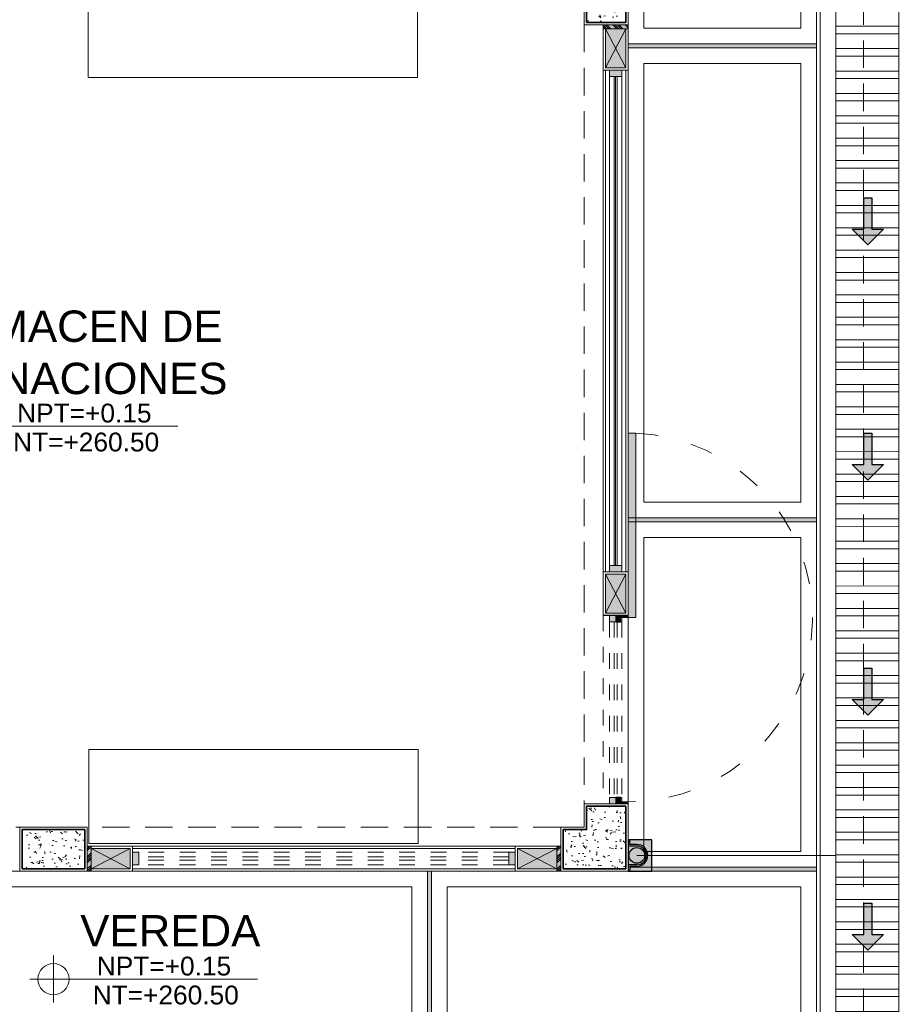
# Model space of a CAD drawing. Header units: millimetres. Extents: x -8931983 to 9630244, y 4 to 18563053.
# Tile 61 of 256: x 349138.73 to 349144.36, y 9281941.92 to 9281948.21. Entities that reach past the tile are written whole.
import ezdxf

# ---------------------------------------------------------------- set-up
doc = ezdxf.new("R2010")
doc.units = ezdxf.units.MM
for name, pattern in [('01 nivel$0$HIDDEN2', [0.1875, 0.125, -0.0625]), ('ACAD_ISO03W100', [30, 12, -18]), ('CONTINUA', [0]), ('DASHED2', [0.375, 0.25, -0.125]), ('HIDDEN', [9.524999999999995, 6.349999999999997, -3.174999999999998])]:
    doc.linetypes.add(name, pattern=pattern)
for name, color, linetype, lineweight in [('.', 7, 'Continuous', 0), ('0_ CUNETAS', 151, 'Continuous', 5), ('0_MUROS 2 BAJOS', 150, 'Continuous', 9), ('0_PROYECCIONES 1', 1, 'DASHED2', 0), ('0_VANOS', 30, 'Continuous', 9), ('COLUMNAS', 3, 'Continuous', 35), ('COLUMNETAS TOP', 253, 'Continuous', 0), ('CUNETAS', 5, 'Continuous', 0), ('G-ANNO-DIMS', 7, 'Continuous', 5), ('JUNTAS DE DILATACIÓN', 160, 'CONTINUA', 9), ('LPUERTAS', 7, 'Continuous', 5), ('MURO', 133, 'Continuous', 15), ('Proyecciones 2', 251, 'HIDDEN', 5), ('PUERTAS-1.5', 1, 'Continuous', 9), ('TARRAJEO', 32, 'Continuous', 0), ('TEXTO AMBIENTES', 7, 'Continuous', 30), ('vereda', 254, 'Continuous', 5)]:
    doc.layers.add(name, color=color, linetype=linetype, lineweight=lineweight)
for name, color, linetype, lineweight, true_color in [('0_COLUMNA ACHURADO', 250, 'Continuous', 0, 0x363636), ('0_TEXTURA PISOS', 252, 'Continuous', 0, 0x8c8c8c), ('LMOBILIARIO', 252, 'Continuous', 5, 0x898989), ('tuberia des. fluvial ftt', 169, 'Continuous', 0, 0x232d53)]:
    doc.layers.add(name, color=color, linetype=linetype, lineweight=lineweight, true_color=true_color)
doc.styles.add('Arial_1', font='arial.ttf', dxfattribs={"height": 0.15})
pattern_1 = [(140, (0, 0), (0.0140263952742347, 0.1603225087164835), [0.016764, -0.184404]), (85.00000000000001, (0, 0), (-0.1681300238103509, -0.0310142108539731), [0.0134112, -0.1475237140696]), (190.4514447, (0.00116886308, 0.01336016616), (-0.1541036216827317, 0.1293082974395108), [0.014247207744, -0.156719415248]), (136.1842, (-0.044704, 0), (0.0369972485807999, 0.2385495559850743), [0.025146, -0.2766059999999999]), (186.63555761, (-0.04162092, 0.019879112), (-0.2177349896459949, 0.2089156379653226), [0.0213708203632, -0.2350793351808]), (81.18415117, (-0.044704, 0), (-0.2177349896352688, 0.2089156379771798), [0.0201167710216, -0.2212845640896]), (111, (-0.033528, 0.022352), (0.0899933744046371, 0.1334206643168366), [0.016764, -0.184404]), (56.00000000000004, (-0.033528, 0.022352), (-0.1620854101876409, 0.0543857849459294), [0.0134112, -0.1475232]), (161.451445, (-0.026028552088, 0.033470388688), (-0.0720920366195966, 0.1878064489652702), [0.014247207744, -0.1567191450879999]), (127.5, (0, 0), (-0.0744084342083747, 0.0027179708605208), [0, -0.14573504, 0, -0.1497584, 0, -0.148082]), (97.5, (0, 0), (-0.0881589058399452, 0.0588013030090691), [0, -0.08538464, 0, -0.14238224, 0, -0.0564388]), (57.50000000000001, (0, -0.04984496), (0.0050412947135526, 0.1193197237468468), [0, -0.05588, 0, -0.1743456, 0, -0.2313432]), (47.5, (0, -0.07219696), (-0.0223753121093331, 0.1303536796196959), [0, -0.072644, 0, -0.11578336, 0, -0.1642872])]

# ---------------------------------------------------------------- blocks, each defined once
blk = doc.blocks.new('*U3841')
at = {"layer": '.', "lineweight": 30}
h = blk.add_hatch(color=1, dxfattribs=at)
h.dxf.hatch_style = 1
h.paths.add_polyline_path([(-0.0249999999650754, -0.0500000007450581), (-0.0999999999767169, -0.0500000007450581), (0, -0.150000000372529), (0.1000000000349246, -0.0500000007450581), (0.0250000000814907, -0.0500000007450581), (0.0250000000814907, 0.1499999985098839), (-0.0249999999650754, 0.1499999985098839)])
at = {"layer": '0_ CUNETAS', "color": 1, "lineweight": 30}
blk.add_lwpolyline([(-0.099999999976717, -0.0500000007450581), (-0.0249999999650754, -0.0500000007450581), (-0.0249999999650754, 0.1499999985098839), (0.0250000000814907, 0.1499999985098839), (0.0250000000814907, -0.0500000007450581), (0.1000000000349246, -0.0500000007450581), (0, -0.150000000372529)], close=True, dxfattribs=at)
blk = doc.blocks.new('*U3842')
at = {"layer": '0_ CUNETAS', "color": 0, "linetype": 'ByBlock', "lineweight": -2, "transparency": 16777216}
for p in [(4e-16, 6), (3e-16, 4.5), (2e-16, 3), (1e-16, 1.5)]:
    blk.add_blockref('*U3841', p, dxfattribs=at)
blk = doc.blocks.new('red drenaje')
at = {"layer": '0_ CUNETAS', "lineweight": 0}
h = blk.add_hatch(dxfattribs=at)
h.set_pattern_fill('ANSI32', color=256, scale=0.015, angle=135)
h.set_pattern_definition([(180, (7.400000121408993, 111.0331056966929), (0, -0.142875), []), (180, (7.352375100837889, 111.080730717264), (0, -0.142875), [])])
h.paths.add_polyline_path([(-6.699999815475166, 37.07308587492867), (-7.099999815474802, 37.07308587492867), (-7.099999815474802, 21.74108349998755), (-6.699999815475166, 21.90676892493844)])
blk.add_line((-7.199999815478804, 37.07308587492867), (-7.199999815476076, 21.75951946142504), dxfattribs=at)
at = {"layer": '0_ CUNETAS', "lineweight": 0, "elevation": -41.09727520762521}
for points in [[(-7.099999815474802, 37.07308587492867), (-7.099999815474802, 21.97089370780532)], [(-7.099999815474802, 37.07308587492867), (-7.099999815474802, 21.74108349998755), (-6.699999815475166, 21.90676892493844), (-6.699999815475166, 37.07308587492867), (-7.099999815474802, 37.07308587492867)], [(-6.699999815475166, 37.07308587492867), (-6.699999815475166, 22.1365791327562)]]:
    blk.add_lwpolyline(points, dxfattribs=at)
at = {"layer": '0_ CUNETAS', "lineweight": 0}
blk.add_blockref('*U3842', (-6.896389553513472, 22.91858540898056, 684.917766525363), dxfattribs=at)
blk = doc.blocks.new('columnas topico y donaciones')
at = {"layer": '0_COLUMNA ACHURADO'}
h = blk.add_hatch(dxfattribs=at)
h.set_pattern_fill('AR-CONC', color=256, scale=0.00088, angle=90.00000000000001)
h.set_pattern_definition(pattern_1)
h.paths.add_polyline_path([(-0.2500003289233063, 5.799999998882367), (-0.2500003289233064, 5.399999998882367), (-3.289233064e-07, 5.399999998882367), (-3.289233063e-07, 5.799999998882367)])
h = blk.add_hatch(dxfattribs=at)
h.set_pattern_fill('AR-CONC', color=256, scale=0.00088, angle=90.00000000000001)
h.set_pattern_definition(pattern_1)
h.paths.add_polyline_path([(0, 0.4000000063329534), (-0.25, 0.4000000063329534), (-0.25, 0.25), (-0.4000000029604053, 0.2500000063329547), (-0.4000000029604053, 6.3329547e-09), (0, 0)])
h = blk.add_hatch(dxfattribs=at)
h.set_pattern_fill('AR-CONC', color=256, scale=0.00088, angle=90.00000000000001)
h.set_pattern_definition(pattern_1)
h.paths.add_polyline_path([(-3.449999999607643, -7.45104e-10), (-3.449999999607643, 0.249999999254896), (-3.849999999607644, 0.2499999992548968), (-3.849999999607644, -7.451032e-10)])
at = {"layer": 'COLUMNAS', "color": 6}
for points in [[(-3.289233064e-07, 5.399999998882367), (-3.289233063e-07, 5.799999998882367), (-0.2500003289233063, 5.799999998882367), (-0.2500003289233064, 5.399999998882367)], [(0, 0.4000000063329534), (0, 0), (-0.4000000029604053, 6.3329547e-09), (-0.4000000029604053, 0.2500000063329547), (-0.25, 0.25), (-0.25, 0.4000000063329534)], [(-3.849999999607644, -7.451032e-10), (-3.449999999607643, -7.45104e-10), (-3.449999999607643, 0.249999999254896), (-3.849999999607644, 0.2499999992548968)]]:
    blk.add_lwpolyline(points, close=True, dxfattribs=at)
at = {"layer": 'TARRAJEO'}
for points in [[(0.0149996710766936, 5.384999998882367), (0.0149996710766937, 5.814999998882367), (-0.2650003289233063, 5.814999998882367), (-0.2650003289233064, 5.384999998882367)], [(0.015, 0.4150000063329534), (0.015, -0.0150000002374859), (-0.4150000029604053, -0.0149999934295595), (-0.4150000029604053, 0.2650000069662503), (-0.2650000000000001, 0.2650000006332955), (-0.265, 0.4150000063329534)], [(-3.864999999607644, -0.0150000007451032), (-3.434999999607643, -0.015000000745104), (-3.434999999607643, 0.264999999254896), (-3.864999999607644, 0.2649999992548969)]]:
    blk.add_lwpolyline(points, close=True, dxfattribs=at)
blk = doc.blocks.new('00_PTA_ 01')
at = {"layer": 'PUERTAS-1.5', "true_color": 0xffffff}
h = blk.add_hatch(color=7, dxfattribs=at)
h.dxf.hatch_style = 1
h.paths.add_polyline_path([(1.970000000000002, 0.1050000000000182), (0.9900000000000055, 0.1049999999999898), (0.9900000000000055, 0.0649999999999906), (1.970000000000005, 0.0650000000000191)])
h = blk.add_hatch(color=7, dxfattribs=at)
h.dxf.hatch_style = 1
h.paths.add_polyline_path([(0, 0), (0.0349999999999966, 0), (0.0349999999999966, 0.0249999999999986), (0.009999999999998, 0.0250000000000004), (0.009999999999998, 0.0649999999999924), (0, 0.0649999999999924)])
h = blk.add_hatch(color=7, dxfattribs=at)
h.dxf.hatch_style = 1
h.paths.add_polyline_path([(1, 3.6e-15), (1, 0.0649999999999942), (0.9900000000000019, 0.0649999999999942), (0.9900000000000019, 0.0250000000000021), (0.9650000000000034, 0.0250000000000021), (0.9650000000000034, 3.6e-15)])
at = {"layer": 'PUERTAS-1.5'}
for points in [[(1.970000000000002, 0.1050000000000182), (0.9900000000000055, 0.1049999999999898), (0.9900000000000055, 0.0649999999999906), (1.970000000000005, 0.0650000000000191)], [(0, 0), (0.0349999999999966, 0), (0.0349999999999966, 0.0249999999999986), (0.009999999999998, 0.0250000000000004), (0.009999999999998, 0.0649999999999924), (0, 0.0649999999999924)], [(1, 3.6e-15), (1, 0.0649999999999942), (0.9900000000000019, 0.0649999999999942), (0.9900000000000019, 0.0250000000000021), (0.9650000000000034, 0.0250000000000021), (0.9650000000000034, 3.6e-15)]]:
    blk.add_lwpolyline(points, close=True, dxfattribs=at)
at = {"layer": 'PUERTAS-1.5', "linetype": 'ACAD_ISO03W100', "ltscale": 0.01}
blk.add_arc((0.9904164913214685, 0.0645919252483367), 0.9804165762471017, 2.362126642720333, 179.9761520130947, dxfattribs=at)
at = {"layer": 'PUERTAS-1.5', "linetype": 'HIDDEN', "ltscale": 0.25}
blk.add_arc((0.9900000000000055, 0.0650000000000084), 0.9799999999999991, 359.9999999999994, 1.2213e-12, dxfattribs=at)
blk = doc.blocks.new('*U1465')
at = {"linetype": 'Continuous', "lineweight": 0, "true_color": 0xbebebe}
for points in [[(3037.252435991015, 1360.543106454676), (3037.212435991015, 1360.543106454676), (3037.212435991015, 1360.463106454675), (3037.252435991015, 1360.463106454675)], [(3040.412435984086, 1360.543106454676), (3040.372435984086, 1360.543106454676), (3040.372435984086, 1360.463106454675), (3040.412435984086, 1360.463106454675)]]:
    blk.add_hatch(color=9, dxfattribs=at).paths.add_polyline_path(points)
at = {"layer": '0_VANOS', "linetype": 'Continuous'}
for p, q in [((3037.252435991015, 1360.513106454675), (3040.372435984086, 1360.513106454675)), ((3037.252435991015, 1360.503106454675), (3040.372435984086, 1360.503106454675)), ((3037.252435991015, 1360.493106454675), (3040.372435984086, 1360.493106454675))]:
    blk.add_line(p, q, dxfattribs=at)
for points in [[(3037.212435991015, 1360.543106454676), (3037.212435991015, 1360.463106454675), (3037.252435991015, 1360.463106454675), (3037.252435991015, 1360.543106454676)], [(3037.252435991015, 1360.543106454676), (3040.372435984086, 1360.543106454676), (3040.372435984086, 1360.463106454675), (3037.252435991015, 1360.463106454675)], [(3040.372435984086, 1360.543106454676), (3040.372435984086, 1360.463106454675), (3040.412435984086, 1360.463106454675), (3040.412435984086, 1360.543106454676)]]:
    blk.add_lwpolyline(points, close=True, dxfattribs=at)
blk = doc.blocks.new('*U1461')
at = {"linetype": 'Continuous', "true_color": 0xbebebe}
for points in [[(3032.131410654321, 1351.188780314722), (3032.131410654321, 1351.268780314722), (3032.171410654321, 1351.268780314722), (3032.171410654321, 1351.188780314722)], [(3034.531410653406, 1351.188780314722), (3034.531410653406, 1351.268780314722), (3034.571410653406, 1351.268780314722), (3034.571410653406, 1351.188780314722)]]:
    blk.add_hatch(color=9, dxfattribs=at).paths.add_polyline_path(points)
at = {"layer": '0_VANOS', "linetype": 'Continuous'}
for p, q in [((3032.131410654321, 1351.268780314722), (3032.171410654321, 1351.268780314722)), ((3032.131410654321, 1351.268780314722), (3032.131410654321, 1351.188780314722)), ((3032.171410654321, 1351.268780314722), (3032.171410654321, 1351.188780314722)), ((3034.531410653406, 1351.188780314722), (3034.531410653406, 1351.268780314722)), ((3034.531410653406, 1351.268780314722), (3034.571410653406, 1351.268780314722)), ((3034.571410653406, 1351.268780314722), (3034.571410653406, 1351.188780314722)), ((3032.171410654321, 1351.188780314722), (3032.131410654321, 1351.188780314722)), ((3034.571410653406, 1351.188780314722), (3034.531410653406, 1351.188780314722))]:
    blk.add_line(p, q, dxfattribs=at)
at = {"layer": '0_VANOS', "linetype": '01 nivel$0$HIDDEN2', "ltscale": 0.5}
for p, q in [((3032.170780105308, 1351.268780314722), (3034.530780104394, 1351.268780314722)), ((3032.171410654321, 1351.238780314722), (3034.531410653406, 1351.238780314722)), ((3032.171410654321, 1351.218780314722), (3034.531410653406, 1351.218780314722)), ((3032.171410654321, 1351.188780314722), (3034.531410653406, 1351.188780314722))]:
    blk.add_line(p, q, dxfattribs=at)
at = {"layer": '0_VANOS', "linetype": '01 nivel$0$HIDDEN2'}
blk.add_line((3034.531410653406, 1351.268780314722), (3034.571410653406, 1351.268780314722), dxfattribs=at)
blk = doc.blocks.new('Cotas de elevación - M_Cota de elevación - Destino rellenado-517392-Nivel 1')
at = {"layer": 'G-ANNO-DIMS'}
for p, q in [((0, -0.0015), (0, 0.0015)), ((-0.0015, 0), (0.013, 0))]:
    blk.add_line(p, q, dxfattribs=at)
blk.add_circle((0, 0), 0.001, dxfattribs=at)
blk = doc.blocks.new('montante')
at = {"linetype": 'Continuous', "true_color": 0xffffff}
blk.add_hatch(color=7, dxfattribs=at).paths.add_polyline_path([(-0.0945478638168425, 0.0999999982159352), (-0.0945478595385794, -0.1000000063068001), (0.0554521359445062, -0.1000000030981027), (0.0554521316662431, 0.1000000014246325)])
at = {"layer": '0_MUROS 2 BAJOS', "lineweight": 30}
blk.add_lwpolyline([(-0.0945478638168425, 0.0999999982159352), (-0.0945478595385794, -0.1000000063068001), (0.0554521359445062, -0.1000000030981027), (0.0554521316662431, 0.1000000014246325)], close=True, dxfattribs=at)
at = {"layer": 'tuberia des. fluvial ftt', "color": 6, "lineweight": 30}
for p, q in [((-1.5133992e-09, 0.0700000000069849), (0.045457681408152, 0.0700000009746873)), ((0.045457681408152, 0.0700000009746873), (0.045457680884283, 0.0949999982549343)), ((-1.3096724e-09, 0.0600000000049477), (0.0554576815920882, 0.0600000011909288)), ((1.2805685e-09, -0.0599999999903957), (0.0554576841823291, -0.0599999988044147)), ((1.4842954e-09, -0.069999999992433), (0.0454576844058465, -0.0699999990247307)), ((0.0454576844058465, -0.0699999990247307), (0.0454576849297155, -0.0950000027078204))]:
    blk.add_line(p, q, dxfattribs=at)
at = {"layer": 'tuberia des. fluvial ftt', "color": 4, "lineweight": 30}
blk.add_circle((0, 0), 0.05, dxfattribs=at)
at = {"layer": 'tuberia des. fluvial ftt', "color": 6, "lineweight": 30}
for centre, radius, start, end in [((0, 7.276e-12), 0.0699999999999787, 90.00000122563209, 270.0000012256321), ((0.0504576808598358, 0.0949999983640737), 0.0049999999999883, 1.2256320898e-06, 180.0000012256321), ((0, 7.276e-12), 0.06, 90.00000122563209, 270.0000012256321), ((0.0504576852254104, -0.095000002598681), 0.0049999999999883, 180.0000012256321, 1.2256320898e-06)]:
    blk.add_arc(centre, radius, start, end, dxfattribs=at)
blk = doc.blocks.new('*U1274')
at = {"linetype": 'Continuous', "true_color": 0xbebebe}
for points in [[(3032.131410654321, 1351.188780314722), (3032.131410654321, 1351.268780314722), (3032.171410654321, 1351.268780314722), (3032.171410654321, 1351.188780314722)], [(3033.291410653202, 1351.188780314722), (3033.291410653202, 1351.268780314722), (3033.331410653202, 1351.268780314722), (3033.331410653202, 1351.188780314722)]]:
    blk.add_hatch(color=9, dxfattribs=at).paths.add_polyline_path(points)
at = {"layer": '0_VANOS', "linetype": 'Continuous'}
for p, q in [((3032.131410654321, 1351.268780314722), (3032.171410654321, 1351.268780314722)), ((3032.131410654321, 1351.268780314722), (3032.131410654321, 1351.188780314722)), ((3032.171410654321, 1351.268780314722), (3032.171410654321, 1351.188780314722)), ((3033.291410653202, 1351.188780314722), (3033.291410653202, 1351.268780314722)), ((3033.291410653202, 1351.268780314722), (3033.331410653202, 1351.268780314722)), ((3033.331410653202, 1351.268780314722), (3033.331410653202, 1351.188780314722)), ((3032.171410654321, 1351.188780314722), (3032.131410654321, 1351.188780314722)), ((3033.331410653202, 1351.188780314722), (3033.291410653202, 1351.188780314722))]:
    blk.add_line(p, q, dxfattribs=at)
at = {"layer": '0_VANOS', "linetype": '01 nivel$0$HIDDEN2', "ltscale": 0.5}
for p, q in [((3032.170780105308, 1351.268780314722), (3033.29078010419, 1351.268780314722)), ((3032.171410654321, 1351.238780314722), (3033.291410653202, 1351.238780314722)), ((3032.171410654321, 1351.218780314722), (3033.291410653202, 1351.218780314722)), ((3032.171410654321, 1351.188780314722), (3033.291410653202, 1351.188780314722))]:
    blk.add_line(p, q, dxfattribs=at)
at = {"layer": '0_VANOS', "linetype": '01 nivel$0$HIDDEN2'}
blk.add_line((3033.291410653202, 1351.268780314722), (3033.331410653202, 1351.268780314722), dxfattribs=at)
blk = doc.blocks.new('edf 2 pg bloque')
at = {"layer": '.', "true_color": 0xadddf7, "transparency": 33554572}
h = blk.add_hatch(color=141, dxfattribs=at)
h.dxf.hatch_style = 1
h.paths.add_polyline_path([(-0.1600000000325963, -5.929999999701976), (-0.1600000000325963, -5.95499999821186), (0, -5.95499999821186), (0, -5.929999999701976)])
h = blk.add_hatch(color=141, dxfattribs=at)
h.dxf.hatch_style = 1
h.paths.add_polyline_path([(-3.44999999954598, -11.32999999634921), (-3.424999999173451, -11.32999999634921), (-3.424999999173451, -11.1699999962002), (-3.44999999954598, -11.1699999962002)])
h = blk.add_hatch(color=141, dxfattribs=at)
h.dxf.hatch_style = 1
h.paths.add_polyline_path([(-0.455000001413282, -11.32999999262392), (-0.4300000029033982, -11.32999999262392), (-0.4300000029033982, -11.16999999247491), (-0.455000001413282, -11.16999999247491)])
at = {"layer": 'COLUMNETAS TOP', "true_color": 0xc0c0c0}
for points in [[(-0.1450000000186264, -5.95499999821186), (-0.1450000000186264, -6.20499999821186), (-0.0150000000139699, -6.20499999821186), (-0.0150000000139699, -5.95499999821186)], [(-0.1449999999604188, -9.68499999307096), (-0.1449999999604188, -9.43499999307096), (-0.0150000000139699, -9.43499999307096), (-0.0150000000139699, -9.68499999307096)], [(-3.424999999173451, -11.31499999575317), (-3.174999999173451, -11.31499999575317), (-3.174999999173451, -11.18499999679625), (-3.424999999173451, -11.18499999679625)], [(-0.455000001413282, -11.31499996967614), (-0.705000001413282, -11.31499996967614), (-0.705000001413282, -11.18499996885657), (-0.455000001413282, -11.18499996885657)]]:
    blk.add_hatch(color=9, dxfattribs=at).paths.add_polyline_path(points)
at = {"layer": 'JUNTAS DE DILATACIÓN'}
h = blk.add_hatch(dxfattribs=at)
h.set_pattern_fill('ANSI34', color=256, scale=0.0029, angle=90.09396363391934)
h.set_pattern_definition([(135.0939636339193, (1532.981894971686, -5589.215869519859), (-0.0389999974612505, -0.0391281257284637), []), (135.0939636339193, (1532.981873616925, -5589.202848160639), (-0.0389999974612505, -0.0391281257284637), []), (135.0939636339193, (1532.981852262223, -5589.189826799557), (-0.0389999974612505, -0.0391281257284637), []), (135.0939636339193, (1532.981830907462, -5589.176805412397), (-0.0389999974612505, -0.0391281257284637), [])])
h.paths.add_polyline_path([(-0.1600000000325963, -5.929999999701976), (-0.1600000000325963, -5.95499999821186), (0, -5.95499999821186), (0, -5.929999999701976)])
h = blk.add_hatch(dxfattribs=at)
h.set_pattern_fill('ANSI34', color=256, scale=0.0029, angle=180.0939636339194)
h.set_pattern_definition([(225.0939636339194, (5583.495869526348, 1521.811894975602), (0.0391281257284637, -0.0389999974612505), []), (225.0939636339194, (5583.482848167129, 1521.811873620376), (0.0391281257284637, -0.0389999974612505), []), (225.0939636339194, (5583.469826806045, 1521.811852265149), (0.0391281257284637, -0.0389999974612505), []), (225.0939636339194, (5583.456805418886, 1521.811830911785), (0.0391281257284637, -0.0389999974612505), [])])
h.paths.add_polyline_path([(-3.44999999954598, -11.32999999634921), (-3.424999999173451, -11.32999999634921), (-3.424999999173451, -11.1699999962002), (-3.44999999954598, -11.1699999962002)])
h = blk.add_hatch(dxfattribs=at)
h.set_pattern_fill('ANSI34', color=256, scale=0.0029, angle=180.0939636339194)
h.set_pattern_definition([(225.0939636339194, (5586.490869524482, 1521.811894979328), (0.0391281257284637, -0.0389999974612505), []), (225.0939636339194, (5586.477848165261, 1521.811873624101), (0.0391281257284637, -0.0389999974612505), []), (225.0939636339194, (5586.464826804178, 1521.811852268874), (0.0391281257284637, -0.0389999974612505), []), (225.0939636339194, (5586.451805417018, 1521.811830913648), (0.0391281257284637, -0.0389999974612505), [])])
h.paths.add_polyline_path([(-0.455000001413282, -11.32999999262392), (-0.4300000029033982, -11.32999999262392), (-0.4300000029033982, -11.16999999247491), (-0.455000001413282, -11.16999999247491)])
blk.add_line((5.82077e-11, -9.699999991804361, 726.0150417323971), (-0.160000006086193, -9.699999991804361, 726.015041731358))
at = {"layer": '0_PROYECCIONES 1', "ltscale": 0.7}
for points, elevation in [([(-8.830000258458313, 1.6699531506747), (1.49999973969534, 1.6699531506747), (1.49999973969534, -12.6600468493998), (-8.830000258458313, -12.6600468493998)], 1410.932808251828), ([(-0.4300000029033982, -11.32999999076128), (-0.4300000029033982, -11.04999999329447), (-6.899969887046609, -11.04999999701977), (-6.899969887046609, -11.32999999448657)], 746.5636793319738)]:
    blk.add_lwpolyline(points, close=True, dxfattribs=dict(at, elevation=elevation))
blk.add_lwpolyline([(-1.2223609e-09, -0.4300000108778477), (-0.2799999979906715, -0.4300000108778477), (-0.2799999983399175, -10.89999999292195), (-1.5716068e-09, -10.89999999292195)], close=True, dxfattribs=at)
at = {"layer": 'COLUMNETAS TOP'}
for p, q in [((-0.1450000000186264, -6.20499999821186, 726.0150417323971), (-0.0149999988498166, -5.955000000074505, 726.0150417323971)), ((-0.1449999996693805, -5.95499999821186, 726.0150417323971), (-0.0149999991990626, -6.205000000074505, 726.0150417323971)), ((-0.1449999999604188, -9.43499999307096, 726.015041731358), (-0.0149999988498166, -9.68499999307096, 726.015041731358)), ((-0.1449999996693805, -9.68499999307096, 726.015041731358), (-0.0149999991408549, -9.43499999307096, 726.015041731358)), ((-3.174999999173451, -11.31499999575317, 726.015041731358), (-3.424999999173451, -11.1849999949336, 726.015041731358)), ((-3.424999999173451, -11.31499999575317, 726.015041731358), (-3.174999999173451, -11.1849999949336, 726.015041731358)), ((-0.705000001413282, -11.31499996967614, 726.0150417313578), (-0.455000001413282, -11.18499996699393, 726.0150417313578)), ((-0.455000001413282, -11.31499996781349, 726.0150417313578), (-0.705000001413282, -11.18499996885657, 726.0150417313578))]:
    blk.add_line(p, q, dxfattribs=at)
for points, elevation in [([(-0.1450000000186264, -5.95499999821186), (-0.1450000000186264, -6.20499999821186), (-0.0150000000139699, -6.20499999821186), (-0.0150000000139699, -5.95499999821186)], 726.0150417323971), ([(-0.1449999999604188, -9.68499999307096), (-0.1449999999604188, -9.43499999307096), (-0.0150000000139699, -9.43499999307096), (-0.0150000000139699, -9.68499999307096)], 726.015041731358), ([(-3.424999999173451, -11.31499999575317), (-3.174999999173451, -11.31499999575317), (-3.174999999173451, -11.18499999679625), (-3.424999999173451, -11.18499999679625)], 726.015041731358), ([(-0.455000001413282, -11.31499996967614), (-0.705000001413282, -11.31499996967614), (-0.705000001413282, -11.18499996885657), (-0.455000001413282, -11.18499996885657)], 726.015041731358)]:
    blk.add_lwpolyline(points, close=True, dxfattribs=dict(at, elevation=elevation))
at = {"layer": 'JUNTAS DE DILATACIÓN'}
for points, elevation in [([(-0.1600000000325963, -5.929999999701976), (-0.1600000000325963, -5.95499999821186), (0, -5.95499999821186), (0, -5.929999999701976)], 726.0150417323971), ([(-3.44999999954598, -11.32999999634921), (-3.424999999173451, -11.32999999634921), (-3.424999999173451, -11.1699999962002), (-3.44999999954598, -11.1699999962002)], 726.015041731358), ([(-0.455000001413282, -11.32999999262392), (-0.4300000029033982, -11.32999999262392), (-0.4300000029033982, -11.16999999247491), (-0.455000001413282, -11.16999999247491)], 726.015041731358)]:
    blk.add_lwpolyline(points, close=True, dxfattribs=dict(at, elevation=elevation))
at = {"layer": 'LMOBILIARIO', "lineweight": 0, "elevation": 726.0150417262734}
for points in [[(-3.443563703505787, -6.265794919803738), (-1.343197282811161, -6.265794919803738), (-1.343197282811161, -5.665794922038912), (-3.443563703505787, -5.665794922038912)], [(-1.339778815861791, -10.55367960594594), (-3.440145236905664, -10.55367960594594), (-3.440145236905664, -11.15367960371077), (-1.339778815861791, -11.15367960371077)]]:
    blk.add_lwpolyline(points, close=True, dxfattribs=at)
at = {"layer": 'MURO'}
for p, q in [((-0.1449949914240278, -6.219999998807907, 726.0150417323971), (-0.1449949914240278, -9.419999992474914, 726.0150417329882)), ((-0.0149940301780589, -6.219999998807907, 726.0150417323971), (-0.0149940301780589, -9.419999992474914, 726.0150417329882)), ((-0.7200000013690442, -11.18499975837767, 726.0150417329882), (-3.160000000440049, -11.18499994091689, 726.0150417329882)), ((-0.7200000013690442, -11.31500007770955, 726.0150417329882), (-3.160000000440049, -11.3150000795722, 726.0150417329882))]:
    blk.add_line(p, q, dxfattribs=at)
at = {"layer": 'Proyecciones 2', "linetype": 'DASHED2', "ltscale": 0.3, "elevation": 726.015041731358}
blk.add_lwpolyline([(1.1059456e-09, -10.8999999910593), (-6.49015419e-08, -9.699999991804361), (-0.1599999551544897, -9.699999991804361), (-0.1599998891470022, -10.8999999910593)], close=True, dxfattribs=at)
at = {"layer": 'TARRAJEO'}
for p, q in [((-0.1600000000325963, -6.069999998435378, 726.0150417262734), (-0.1599999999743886, -9.419999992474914, 726.0150417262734)), ((9.95351e-09, -6.069999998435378, 726.0150417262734), (-1.5133992e-09, -9.419999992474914, 726.0150417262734)), ((-0.7200000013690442, -11.16999998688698, 726.0150417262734), (-3.160000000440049, -11.16999998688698, 726.0150417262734)), ((-0.7200000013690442, -11.32999996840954, 726.0150417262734), (-3.160000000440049, -11.32999999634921, 726.0150417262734))]:
    blk.add_line(p, q, dxfattribs=at)
for points, elevation in [([(-0.1600000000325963, -5.95499999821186), (-0.1600000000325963, -6.219999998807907), (0, -6.219999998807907), (0, -5.95499999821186)], 726.0150417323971), ([(-0.1599999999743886, -9.699999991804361), (-0.1599999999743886, -9.419999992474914), (0, -9.419999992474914), (0, -9.699999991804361)], 726.015041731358), ([(-3.424999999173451, -11.32999999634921), (-3.160000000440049, -11.32999999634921), (-3.160000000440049, -11.1699999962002), (-3.424999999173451, -11.1699999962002)], 726.015041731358), ([(-0.455000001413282, -11.32999999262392), (-0.7200000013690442, -11.32999996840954), (-0.7200000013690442, -11.16999996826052), (-0.455000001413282, -11.16999999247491)], 726.015041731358)]:
    blk.add_lwpolyline(points, close=True, dxfattribs=dict(at, elevation=elevation))
at = {"xscale": -1, "rotation": 90}
blk.add_blockref('*U1274', (1351.148780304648, 3022.43141066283, 726.015041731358), dxfattribs=at)
at = {"xscale": -1}
blk.add_blockref('*U1461', (3031.411410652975, -1362.478780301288, 726.015041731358), dxfattribs=at)
at = {"layer": '0_ CUNETAS', "color": 251, "lineweight": 0, "true_color": 0x636466, "rotation": 180}
blk.add_blockref('montante', (0.0554521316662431, -11.22999999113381, 726.015041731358), dxfattribs=at)
at = {"layer": '0_VANOS', "xscale": -1, "rotation": 270}
blk.add_blockref('*U1465', (-1360.583106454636, -3046.632435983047, 726.015041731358), dxfattribs=at)
at = {"layer": 'LPUERTAS', "xscale": -1.199999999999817, "yscale": 1.199999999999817, "zscale": 1.199999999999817, "rotation": 270}
blk.add_blockref('00_PTA_ 01', (-0.0779999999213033, -10.89999999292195, 726.0150417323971), dxfattribs=at)
at = {"layer": 'TARRAJEO', "color": 6}
blk.add_blockref('columnas topico y donaciones', (-0.0149999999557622, -11.31499999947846, 726.0150417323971), dxfattribs=at)
at = {"layer": 'TEXTO AMBIENTES', "xscale": 99.99999999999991, "yscale": 99.99999999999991, "zscale": 99.99999999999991}
blk.add_blockref('Cotas de elevación - M_Cota de elevación - Destino rellenado-517392-Nivel 1', (-4.172087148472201, -8.490854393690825, 989.4740417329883), dxfattribs=at)
at = {"layer": 'TEXTO AMBIENTES', "char_height": 0.2, "attachment_point": 1, "style": 'Arial_1'}
for s, insert, width in [('\\pxqc;ALMACEN DE DONACIONES', (-4.46656687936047, -7.753031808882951, 989.4740417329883), 1.945297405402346), ('\\pxqc;VEREDA', (-4.094454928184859, -11.6104516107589, 726.0150417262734), 2.349898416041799)]:
    blk.add_mtext(s, dxfattribs=dict(at, insert=insert, width=width))
at = {"layer": 'TEXTO AMBIENTES', "char_height": 0.12, "width": 0.9021418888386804, "attachment_point": 1, "line_spacing_factor": 0.9417779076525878, "style": 'Arial_1'}
for s, insert in [('NPT=+0.15', (-3.896367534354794, -8.347458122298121, 989.4740417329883)), ('NT=+260.50', (-3.922189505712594, -8.532079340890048, 989.4740417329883)), ('NPT=+0.15', (-3.388712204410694, -11.87612540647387, 726.0150417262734))]:
    blk.add_mtext(s, dxfattribs=dict(at, insert=insert))
blk = doc.blocks.new('JUNTA VEREDA')
at = {"layer": '.', "true_color": 0x939598}
h = blk.add_hatch(dxfattribs=at)
h.set_pattern_fill('ANGLE', color=252)
h.set_pattern_definition([(0, (0, 0), (0, 6.985), [5.08, -1.905]), (90, (0, 0), (-6.985, 4e-16), [5.08, -1.905])])
h.paths.add_polyline_path([(-0.01331989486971, 1.200000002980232), (0.0120801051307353, 1.200000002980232), (0.0120801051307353, 0), (-0.01331989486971, 0)])
h = blk.add_hatch(color=252, dxfattribs=at)
h.dxf.hatch_style = 1
h.paths.add_polyline_path([(0.0120801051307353, 1.200000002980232), (-0.01331989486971, 1.200000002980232), (-0.01331989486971, 0), (0.0120801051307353, 0)])
at = {"layer": '0_TEXTURA PISOS'}
h = blk.add_hatch(dxfattribs=at)
h.set_pattern_fill('ANGLE', color=256)
h.set_pattern_definition([(0, (-5477.766061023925, -1210.968031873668), (0, 6.985), [5.08, -1.905]), (90, (-5477.766061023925, -1210.968031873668), (-6.985, 4e-16), [5.08, -1.905])])
h.paths.add_polyline_path([(-0.01331989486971, 1.200000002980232), (0.0120801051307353, 1.200000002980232), (0.0120801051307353, 0), (-0.01331989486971, 0)])
at = {"layer": 'vereda'}
blk.add_lwpolyline([(-0.01331989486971, 1.200000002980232), (0.0120801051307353, 1.200000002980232), (0.0120801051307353, 0), (-0.01331989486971, 0)], close=True, dxfattribs=at)
blk = doc.blocks.new('verda bloque edf 02 pg')
at = {"layer": 'vereda'}
for points, elevation in [([(0, 3.7252903e-09), (-9.72999999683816, 3.7252903e-09), (-9.72999999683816, -13.32999999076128), (2.5611371e-09, -13.32999999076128)], 726.0150417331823), ([(-5.479200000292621, -13.32999999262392), (-2.479200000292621, -13.32999999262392), (-2.479200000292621, -12.12999999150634), (-5.479200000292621, -12.12999999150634)], 726.015041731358), ([(-2.453800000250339, -13.32999998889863), (2.4447218e-09, -13.32999998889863), (2.4447218e-09, -12.12999998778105), (-2.453800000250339, -12.12999998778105)], 726.015041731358), ([(-5.379200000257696, -13.22999999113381), (-2.579200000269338, -13.22999999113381), (-2.579200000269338, -12.22999999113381), (-5.379200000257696, -12.22999999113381)], 726.015041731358), ([(-2.353800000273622, -13.22999998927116), (-0.0999999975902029, -13.22999998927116), (-0.0999999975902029, -12.22999998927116), (-2.353800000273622, -12.22999998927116)], 726.015041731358)]:
    blk.add_lwpolyline(points, close=True, dxfattribs=dict(at, elevation=elevation))
for points in [[(4.1909516e-09, -6.850799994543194), (4.1909516e-09, -3.850799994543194), (-1.19999999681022, -3.850799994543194), (-1.199999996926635, -6.850799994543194)], [(-0.0999999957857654, -6.750799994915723), (-0.0999999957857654, -3.95079999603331), (-1.099999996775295, -3.95079999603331), (-1.09999999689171, -6.750799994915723)], [(4.1909516e-09, -9.876199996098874), (4.1909516e-09, -6.876199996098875), (-1.19999999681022, -6.876199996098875), (-1.199999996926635, -9.876199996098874)], [(-0.0999999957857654, -9.77619999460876), (-0.0999999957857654, -6.976199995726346), (-1.099999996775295, -6.976199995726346), (-1.09999999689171, -9.77619999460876)], [(4.1909516e-09, -12.10459998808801), (4.1909516e-09, -9.901599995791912), (-1.19999999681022, -9.901599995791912), (-1.199999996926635, -12.10459998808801)], [(-0.0999999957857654, -12.00459998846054), (-0.0999999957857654, -10.00159999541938), (-1.099999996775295, -10.00159999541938), (-1.09999999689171, -12.00459998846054)]]:
    blk.add_lwpolyline(points, close=True, dxfattribs=at)
at = {"layer": 'TEXTO AMBIENTES', "xscale": 99.99999999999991, "yscale": 99.99999999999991, "zscale": 99.99999999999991}
blk.add_blockref('Cotas de elevación - M_Cota de elevación - Destino rellenado-517392-Nivel 1', (-4.864431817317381, -12.8195216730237, 726.0150417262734), dxfattribs=at)
at = {"layer": 'vereda', "rotation": 90}
for p in [(4.1909516e-09, -6.86288009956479), (4.1909516e-09, -9.88828010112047), (4.1909516e-09, -12.11668009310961, 726.015041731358)]:
    blk.add_blockref('JUNTA VEREDA', p, dxfattribs=at)
at = {"layer": 'vereda'}
blk.add_blockref('JUNTA VEREDA', (-2.46588010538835, -13.32999999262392, 726.015041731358), dxfattribs=at)
at = {"layer": 'TEXTO AMBIENTES', "insert": (-4.614534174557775, -12.86074662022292, 726.0150417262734), "char_height": 0.12, "width": 0.9021418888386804, "attachment_point": 1, "line_spacing_factor": 0.9417779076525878, "style": 'Arial_1'}
blk.add_mtext('NT=+260.50', dxfattribs=at)

msp = doc.modelspace()

# ---------------------------------------------------------------- hatches: boundary and pattern name
at = {"layer": '.', "true_color": 0x939598, "transparency": 33554559}
h = msp.add_hatch(dxfattribs=at)
h.set_pattern_fill('AR-SAND', color=252, scale=0.0087, angle=-90.00000000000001)
h.set_pattern_definition([(307.5, (0, 0), (0.4257895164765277, 0.0139202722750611), [0, -0.3358895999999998, 0, -0.3756659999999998, 0, -0.3590924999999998]), (277.5, (0, 0), (0.6236378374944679, -0.3910852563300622), [0, -0.1812035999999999, 0, -0.3027425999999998, 0, -0.1160144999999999]), (237.5, (0, 0.2718053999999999), (0.0012503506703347, -0.6881633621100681), [0, -0.1104899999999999, 0, -0.3977639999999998, 0, -0.5193029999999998]), (227.5, (0, 0.2718053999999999), (0.193948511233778, -0.6642941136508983), [0, -0.055245, 0, -0.2607563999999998, 0, -0.2983229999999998])])
edge = h.paths.add_edge_path()
edge.add_line((349130.3852684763, 9281921.531407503), (349130.3847586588, 9281920.381407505))
edge.add_line((349130.3847586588, 9281920.381407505), (349135.0647586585, 9281920.381407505))
edge.add_line((349135.0647586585, 9281920.381407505), (349135.0647485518, 9281921.531407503))
edge.add_arc((349138.0647485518, 9281921.531407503), 2.99999999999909, 89.99999999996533, 179.9999999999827, ccw=False)
edge.add_line((349138.0647485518, 9281924.531407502), (349138.9403453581, 9281924.531407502))
edge.add_arc((349138.9403496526, 9281921.531411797), 2.999995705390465, 8.202094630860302e-05, 90.0000820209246, ccw=False)
edge.add_line((349141.940345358, 9281921.531416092), (349141.9403554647, 9281918.001386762))
edge.add_line((349141.9403554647, 9281918.00138676), (349156.758601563, 9281918.00138676))
edge.add_line((349156.758601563, 9281918.00138676), (349156.758601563, 9281921.00138676))
edge.add_arc((349158.758601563, 9281921.00138676), 2, 90, 180, ccw=False)
edge.add_line((349158.758601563, 9281923.00138676), (349161.0004021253, 9281923.00138676))
edge.add_line((349161.0004021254, 9281923.001386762), (349161.0004021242, 9281955.074472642))
edge.add_line((349161.0004021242, 9281955.074472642), (349146.6847117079, 9281955.074472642))
edge.add_line((349146.6847117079, 9281955.074472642), (349146.6847117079, 9281941.899472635))
edge.add_line((349146.6847117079, 9281941.899472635), (349151.8257897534, 9281941.899472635))
edge.add_arc((349151.8257897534, 9281938.874472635), 3.024999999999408, -0.004437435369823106, 89.99999999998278, ccw=False)
edge.add_line((349154.8507897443, 9281938.874238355), (349154.8502452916, 9281931.844312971))
edge.add_arc((349151.8502447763, 9281931.84454584), 3.000000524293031, 269.99998998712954, 359.99555255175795, ccw=False)
edge.add_line((349151.8502442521, 9281928.844545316), (349151.0596959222, 9281928.844578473))
edge.add_line((349151.0596959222, 9281928.844578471), (349137.7847586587, 9281928.844545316))
edge.add_arc((349137.7847586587, 9281921.444545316), 7.399999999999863, 89.99999999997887, 180.0000000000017)

# ---------------------------------------------------------------- linework, layer by layer
at = {"layer": '0_ CUNETAS', "color": 251, "lineweight": 0, "true_color": 0x636466}
msp.add_line((349142.6651485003, 9281942.874519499), (349143.9346963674, 9281942.874519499), dxfattribs=at)
at = {"layer": 'TARRAJEO', "elevation": 6.9060206e-09}
msp.add_lwpolyline([(349135.2796963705, 9281954.10451949), (349142.6096963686, 9281954.10451949), (349142.6096963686, 9281942.774498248), (349135.2796963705, 9281942.774498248)], close=True, dxfattribs=at)

# ---------------------------------------------------------------- next in the draw order: block references
at = {"lineweight": 5}
msp.add_blockref('edf 2 pg bloque', (349142.6096963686, 9281954.10451949, -726.0150417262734), dxfattribs=at)

# ---------------------------------------------------------------- next in the draw order: block references
msp.add_blockref('verda bloque edf 02 pg', (349143.8096963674, 9281954.904519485, -726.0150417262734), dxfattribs=at)
at = {"layer": 'CUNETAS', "color": 84, "lineweight": 30}
msp.add_blockref('red drenaje', (349151.0346959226, 9281918.001386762), dxfattribs=at)

doc.saveas('drawing.dxf')
